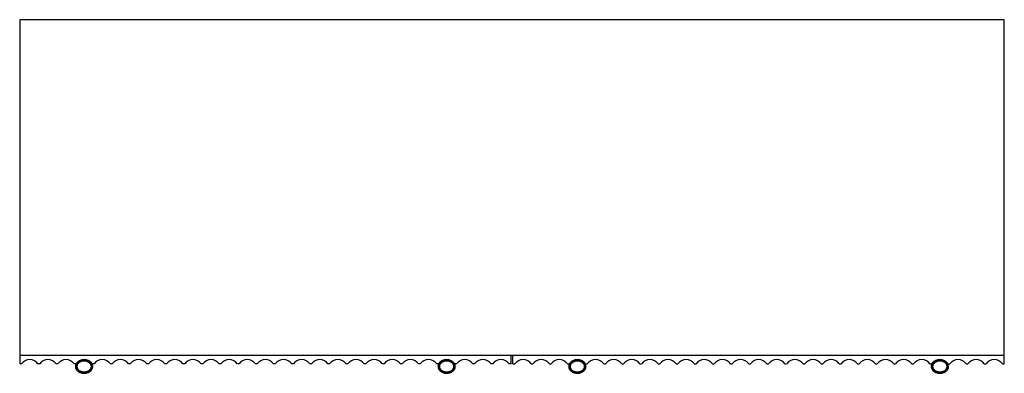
# Paper-space layout '_Top' of a CAD drawing. Header units: millimetres. Extents: x -789 to 789, y -37 to 530.
import ezdxf

# ---------------------------------------------------------------- set-up
doc = ezdxf.new("R2010")
doc.units = ezdxf.units.MM

psp = doc.layouts.new('_Top')

# ---------------------------------------------------------------- linework, layer by layer
at = {"color": 7, "linetype": 'Continuous', "lineweight": 25}
for p, q in [((-789, 530), (-789, -22)), ((789, 530), (-789, 530)), ((789, -22), (789, 530)), ((-789, -7.9), (789, -7.9)), ((-1.5, -22), (-1.5, -7.9)), ((1.5, -22), (1.5, -7.9)), ((-786, -22), (-789, -22)), ((-757, -22), (-759.7, -22)), ((-727.9, -22), (-730.6, -22)), ((-698.9, -22), (-701.6, -22)), ((-699, -25.3), (-699.5, -25.3)), ((-699, -26.7), (-699.5, -26.7)), ((-697.2, -25.4), (-698.5, -25.3)), ((-698.5, -26.7), (-697.2, -26.6)), ((-674.6, -20.3), (-674.2, -19.9)), ((-672.9, -25.3), (-674.2, -25.4)), ((-674.2, -26.6), (-672.9, -26.7)), ((-669.8, -22), (-672.6, -22)), ((-671.9, -25.3), (-672.4, -25.3)), ((-671.9, -26.7), (-672.4, -26.7)), ((-640.8, -22), (-643.5, -22)), ((-611.7, -22), (-614.5, -22)), ((-582.7, -22), (-585.4, -22)), ((-553.7, -22), (-556.4, -22)), ((-524.6, -22), (-527.3, -22)), ((-495.6, -22), (-498.3, -22)), ((-466.5, -22), (-469.2, -22)), ((-437.5, -22), (-440.2, -22)), ((-408.4, -22), (-411.1, -22)), ((-379.4, -22), (-382.1, -22)), ((-350.3, -22), (-353.1, -22)), ((-321.3, -22), (-324, -22)), ((-292.2, -22), (-295, -22)), ((-263.2, -22), (-265.9, -22)), ((-234.1, -22), (-236.9, -22)), ((-205.1, -22), (-207.8, -22)), ((-176.1, -22), (-178.8, -22)), ((-147, -22), (-149.7, -22)), ((-118, -22), (-120.7, -22)), ((-118.1, -25.3), (-118.6, -25.3)), ((-118.1, -26.7), (-118.6, -26.7)), ((-116.3, -25.4), (-117.6, -25.3)), ((-117.6, -26.7), (-116.3, -26.6)), ((-115.9, -20.3), (-116.3, -19.9)), ((-93.7, -20.3), (-93.3, -19.9)), ((-92, -25.3), (-93.3, -25.4)), ((-93.3, -26.6), (-92, -26.7)), ((-88.9, -22), (-91.6, -22)), ((-91, -25.3), (-91.5, -25.3)), ((-91, -26.7), (-91.5, -26.7)), ((-59.9, -22), (-62.6, -22)), ((-30.8, -22), (-33.5, -22)), ((-1.5, -22), (-4.5, -22)), ((1.5, -22), (4.5, -22)), ((30.8, -22), (33.5, -22)), ((59.9, -22), (62.6, -22)), ((88.9, -22), (91.6, -22)), ((91.5, -25.3), (91, -25.3)), ((91.5, -26.7), (91, -26.7)), ((93.3, -25.4), (92, -25.3)), ((92, -26.7), (93.3, -26.6)), ((93.7, -20.3), (93.3, -19.9)), ((115.9, -20.3), (116.3, -19.9)), ((117.6, -25.3), (116.3, -25.4)), ((116.3, -26.6), (117.6, -26.7)), ((118, -22), (120.7, -22)), ((118.6, -25.3), (118.1, -25.3)), ((118.6, -26.7), (118.1, -26.7)), ((147, -22), (149.7, -22)), ((176.1, -22), (178.8, -22)), ((205.1, -22), (207.8, -22)), ((234.1, -22), (236.9, -22)), ((263.2, -22), (265.9, -22)), ((292.2, -22), (295, -22)), ((321.3, -22), (324, -22)), ((350.3, -22), (353.1, -22)), ((379.4, -22), (382.1, -22)), ((408.4, -22), (411.1, -22)), ((437.5, -22), (440.2, -22)), ((466.5, -22), (469.2, -22)), ((495.6, -22), (498.3, -22)), ((524.6, -22), (527.3, -22)), ((553.7, -22), (556.4, -22)), ((582.7, -22), (585.4, -22)), ((611.7, -22), (614.5, -22)), ((640.8, -22), (643.5, -22)), ((669.8, -22), (672.6, -22)), ((672.4, -25.3), (671.9, -25.3)), ((672.4, -26.7), (671.9, -26.7)), ((674.2, -25.4), (672.9, -25.3)), ((672.9, -26.7), (674.2, -26.6)), ((674.6, -20.3), (674.2, -19.9)), ((698.5, -25.3), (697.2, -25.4)), ((697.2, -26.6), (698.5, -26.7)), ((698.9, -22), (701.6, -22)), ((699.5, -25.3), (699, -25.3)), ((699.5, -26.7), (699, -26.7)), ((727.9, -22), (730.6, -22)), ((757, -22), (759.7, -22)), ((786, -22), (789, -22)), ((-697.2, -32.1), (-696.9, -31.7)), ((-674.2, -32.1), (-674.6, -31.7)), ((-116.3, -32.1), (-115.9, -31.7)), ((-93.3, -32.1), (-93.7, -31.7)), ((93.3, -32.1), (93.7, -31.7)), ((116.3, -32.1), (115.9, -31.7)), ((674.2, -32.1), (674.6, -31.7)), ((697.2, -32.1), (696.9, -31.7))]:
    psp.add_line(p, q, dxfattribs=at)
at = {"color": 8, "linetype": 'Continuous', "lineweight": 25}
for p, q in [((-683.2, -15.2), (-683.2, -15.2)), ((683.2, -15.2), (683.2, -15.2)), ((-696.9, -20.3), (-697.2, -19.9)), ((696.9, -20.3), (697.2, -19.9))]:
    psp.add_line(p, q, dxfattribs=at)
at = {"color": 7, "linetype": 'Continuous', "lineweight": 25}
for centre, radius, start, end in [((-772.9, -30.9), 15.9, 33.9905, 146.0095), ((-743.8, -30.9), 15.9, 33.9905, 146.0095), ((-714.8, -30.9), 15.9, 33.9905, 146.0095), ((-685.7, -30.9), 15.9, 33.9905, 146.0095), ((-685.7, -30.9), 15.4, 43.5807, 136.4193), ((-685.7, -30.9), 15.9, 43.5807, 89.9749), ((-656.7, -30.9), 15.9, 33.9905, 146.0095), ((-627.6, -30.9), 15.9, 33.9905, 146.0095), ((-598.6, -30.9), 15.9, 33.9905, 146.0095), ((-569.5, -30.9), 15.9, 33.9905, 146.0095), ((-540.5, -30.9), 15.9, 33.9905, 146.0095), ((-511.4, -30.9), 15.9, 33.9905, 146.0095), ((-482.4, -30.9), 15.9, 33.9905, 146.0095), ((-453.4, -30.9), 15.9, 33.9905, 146.0095), ((-424.3, -30.9), 15.9, 33.9905, 146.0095), ((-395.3, -30.9), 15.9, 33.9905, 146.0095), ((-366.2, -30.9), 15.9, 33.9905, 146.0095), ((-337.2, -30.9), 15.9, 33.9905, 146.0095), ((-308.1, -30.9), 15.9, 33.9905, 146.0095), ((-279.1, -30.9), 15.9, 33.9905, 146.0095), ((-250, -30.9), 15.9, 33.9905, 146.0095), ((-221, -30.9), 15.9, 33.9905, 146.0095), ((-191.9, -30.9), 15.9, 33.9905, 146.0095), ((-162.9, -30.9), 15.9, 33.9905, 146.0095), ((-133.8, -30.9), 15.9, 33.9905, 146.0095), ((-104.8, -30.9), 15.9, 33.9905, 146.0095), ((-104.8, -30.9), 15.4, 43.5807, 136.4193), ((-75.8, -30.9), 15.9, 33.9905, 146.0095), ((-46.7, -30.9), 15.9, 33.9905, 146.0095), ((-17.7, -30.9), 15.9, 33.9905, 146.0095), ((17.7, -30.9), 15.9, 33.9905, 146.0095), ((46.7, -30.9), 15.9, 33.9905, 146.0095), ((75.8, -30.9), 15.9, 33.9905, 146.0095), ((104.8, -30.9), 15.9, 33.9905, 146.0095), ((104.8, -30.9), 15.4, 43.5807, 136.4193), ((133.8, -30.9), 15.9, 33.9905, 146.0095), ((162.9, -30.9), 15.9, 33.9905, 146.0095), ((191.9, -30.9), 15.9, 33.9905, 146.0095), ((221, -30.9), 15.9, 33.9905, 146.0095), ((250, -30.9), 15.9, 33.9905, 146.0095), ((279.1, -30.9), 15.9, 33.9905, 146.0095), ((308.1, -30.9), 15.9, 33.9905, 146.0095), ((337.2, -30.9), 15.9, 33.9905, 146.0095), ((366.2, -30.9), 15.9, 33.9905, 146.0095), ((395.3, -30.9), 15.9, 33.9905, 146.0095), ((424.3, -30.9), 15.9, 33.9905, 146.0095), ((453.4, -30.9), 15.9, 33.9905, 146.0095), ((482.4, -30.9), 15.9, 33.9905, 146.0095), ((511.4, -30.9), 15.9, 33.9905, 146.0095), ((540.5, -30.9), 15.9, 33.9905, 146.0095), ((569.5, -30.9), 15.9, 33.9905, 146.0095), ((598.6, -30.9), 15.9, 33.9905, 146.0095), ((627.6, -30.9), 15.9, 33.9905, 146.0095), ((656.7, -30.9), 15.9, 33.9905, 146.0095), ((685.7, -30.9), 15.9, 33.9905, 146.0095), ((685.7, -30.9), 15.9, 90.0251, 136.4193), ((685.7, -30.9), 15.4, 43.5807, 136.4193), ((714.8, -30.9), 15.9, 33.9905, 146.0095), ((743.8, -30.9), 15.9, 33.9905, 146.0095), ((772.9, -30.9), 15.9, 33.9905, 146.0095), ((-687.6, -26), 12, 176.5743, 183.4257), ((-691.1, -25.8), 8.5, 136.4193, 176.5743), ((-691.1, -26.2), 8.5, 183.4257, 223.5807), ((-687.6, -26), 11.5, 176.5743, 183.4257), ((-691.1, -25.8), 8, 136.4193, 176.5743), ((-691.1, -26.2), 8, 183.4257, 223.5807), ((-687.6, -26), 11, 176.5743, 183.4257), ((-691.1, -25.8), 7.5, 136.4193, 176.5743), ((-691.1, -26.2), 7.5, 183.4257, 223.5807), ((-685.7, -30.9), 14.9, 43.5807, 136.4193), ((-609, 61.1), 119.7, 223.0449, 223.6683), ((-609, -113.1), 119.7, 136.3319, 136.9554), ((-685.7, -21.1), 14.9, 223.5807, 316.4193), ((-762.4, 61), 119.6, 316.3325, 316.9561), ((-762.4, -113), 119.6, 43.0439, 43.6675), ((-680.4, -25.8), 7.5, 3.4257, 43.5807), ((-680.4, -26.2), 7.5, 316.4193, 356.5743), ((-680.4, -25.8), 8, 3.4257, 43.5807), ((-680.4, -26.2), 8, 316.4193, 356.5743), ((-680.4, -25.8), 8.5, 3.4257, 43.5807), ((-680.4, -26.2), 8.5, 316.4193, 356.5743), ((-683.9, -26), 11, 356.5743, 3.4257), ((-683.9, -26), 11.5, 356.5743, 3.4257), ((-683.9, -26), 12, 356.5743, 3.4257), ((-110.1, -25.8), 8.5, 136.4193, 176.5743), ((-106.6, -26), 12, 176.5743, 183.4257), ((-110.1, -26.2), 8.5, 183.4257, 223.5807), ((-110.1, -25.8), 8, 136.4193, 176.5743), ((-106.6, -26), 11.5, 176.5743, 183.4257), ((-110.1, -26.2), 8, 183.4257, 223.5807), ((-110.1, -25.8), 7.5, 136.4193, 176.5743), ((-106.6, -26), 11, 176.5743, 183.4257), ((-110.1, -26.2), 7.5, 183.4257, 223.5807), ((-104.8, -30.9), 14.9, 43.5807, 136.4193), ((-28.1, 61.1), 119.7, 223.0449, 223.6683), ((-28.1, -113.1), 119.7, 136.3319, 136.9554), ((-104.8, -21.1), 14.9, 223.5807, 316.4193), ((-181.5, 61), 119.6, 316.3325, 316.9561), ((-181.5, -113), 119.6, 43.0439, 43.6675), ((-99.5, -25.8), 7.5, 3.4257, 43.5807), ((-99.5, -26.2), 7.5, 316.4193, 356.5743), ((-99.5, -25.8), 8, 3.4257, 43.5807), ((-99.5, -26.2), 8, 316.4193, 356.5743), ((-99.5, -25.8), 8.5, 3.4257, 43.5807), ((-99.5, -26.2), 8.5, 316.4193, 356.5743), ((-103, -26), 11, 356.5743, 3.4257), ((-103, -26), 11.5, 356.5743, 3.4257), ((-103, -26), 12, 356.5743, 3.4257), ((99.5, -25.8), 8.5, 136.4193, 176.5743), ((103, -26), 12, 176.5743, 183.4257), ((99.5, -26.2), 8.5, 183.4257, 223.5807), ((99.5, -25.8), 8, 136.4193, 176.5743), ((103, -26), 11.5, 176.5743, 183.4257), ((99.5, -26.2), 8, 183.4257, 223.5807), ((99.5, -25.8), 7.5, 136.4193, 176.5743), ((103, -26), 11, 176.5743, 183.4257), ((99.5, -26.2), 7.5, 183.4257, 223.5807), ((104.8, -30.9), 14.9, 43.5807, 136.4193), ((181.5, 61.1), 119.7, 223.0449, 223.6683), ((181.5, -113.1), 119.7, 136.3319, 136.9554), ((104.8, -21.1), 14.9, 223.5807, 316.4193), ((28.1, 61), 119.6, 316.3325, 316.9561), ((28.1, -113), 119.6, 43.0439, 43.6675), ((110.1, -25.8), 7.5, 3.4257, 43.5807), ((110.1, -26.2), 7.5, 316.4193, 356.5743), ((110.1, -25.8), 8, 3.4257, 43.5807), ((110.1, -26.2), 8, 316.4193, 356.5743), ((110.1, -25.8), 8.5, 3.4257, 43.5807), ((110.1, -26.2), 8.5, 316.4193, 356.5743), ((106.6, -26), 11, 356.5743, 3.4257), ((106.6, -26), 11.5, 356.5743, 3.4257), ((106.6, -26), 12, 356.5743, 3.4257), ((680.4, -25.8), 8.5, 136.4193, 176.5743), ((683.9, -26), 12, 176.5743, 183.4257), ((680.4, -26.2), 8.5, 183.4257, 223.5807), ((680.4, -25.8), 8, 136.4193, 176.5743), ((683.9, -26), 11.5, 176.5743, 183.4257), ((680.4, -26.2), 8, 183.4257, 223.5807), ((680.4, -25.8), 7.5, 136.4193, 176.5743), ((683.9, -26), 11, 176.5743, 183.4257), ((680.4, -26.2), 7.5, 183.4257, 223.5807), ((685.7, -30.9), 14.9, 43.5807, 136.4193), ((762.4, 61.1), 119.7, 223.0449, 223.6683), ((762.4, -113.1), 119.7, 136.3319, 136.9554), ((685.7, -21.1), 14.9, 223.5807, 316.4193), ((609.1, 61), 119.6, 316.3325, 316.9561), ((609.1, -113), 119.6, 43.0439, 43.6675), ((691.1, -25.8), 7.5, 3.4257, 43.5807), ((691.1, -26.2), 7.5, 316.4193, 356.5743), ((691.1, -25.8), 8, 3.4257, 43.5807), ((691.1, -26.2), 8, 316.4193, 356.5743), ((691.1, -25.8), 8.5, 3.4257, 43.5807), ((691.1, -26.2), 8.5, 316.4193, 356.5743), ((687.6, -26), 11, 356.5743, 3.4257), ((687.6, -26), 11.5, 356.5743, 3.4257), ((687.6, -26), 12, 356.5743, 3.4257), ((-685.7, -21.1), 15.9, 223.5807, 316.4193), ((-685.7, -21.1), 15.4, 223.5807, 316.4193), ((-104.8, -21.1), 15.9, 223.5807, 316.4193), ((-104.8, -21.1), 15.4, 223.5807, 316.4193), ((104.8, -21.1), 15.9, 223.5807, 316.4193), ((104.8, -21.1), 15.4, 223.5807, 316.4193), ((685.7, -21.1), 15.9, 223.5807, 316.4193), ((685.7, -21.1), 15.4, 223.5807, 316.4193)]:
    psp.add_arc(centre, radius, start, end, dxfattribs=at)
for points in [[(-697.2, -25.4), (-697.3, -25.8), (-697.3, -26.2), (-697.2, -26.6)], [(-674.2, -26.6), (-674.2, -26.2), (-674.2, -25.8), (-674.2, -25.4)], [(-116.3, -25.4), (-116.3, -25.8), (-116.3, -26.2), (-116.3, -26.6)], [(-93.3, -26.6), (-93.3, -26.2), (-93.3, -25.8), (-93.3, -25.4)], [(93.3, -25.4), (93.3, -25.8), (93.3, -26.2), (93.3, -26.6)], [(116.3, -26.6), (116.3, -26.2), (116.3, -25.8), (116.3, -25.4)], [(674.2, -25.4), (674.2, -25.8), (674.2, -26.2), (674.2, -26.6)], [(697.2, -26.6), (697.3, -26.2), (697.3, -25.8), (697.2, -25.4)]]:
    psp.add_open_spline(points, degree=3, dxfattribs=at)
for points, knots in [([(-695.6, -21.6), (-695.8, -21.8), (-696.1, -22.1), (-696.5, -22.7), (-696.6, -23), (-696.9, -23.7), (-697, -24), (-697.2, -24.7), (-697.2, -25), (-697.2, -25.4)], [0, 0, 0, 0, 0.25, 0.25, 0.5, 0.5, 0.75, 0.75, 1, 1, 1, 1]), ([(-697.2, -26.6), (-697.2, -27), (-697.2, -27.3), (-697, -28), (-696.9, -28.3), (-696.6, -29), (-696.5, -29.3), (-696.1, -29.9), (-695.8, -30.2), (-695.6, -30.4)], [0, 0, 0, 0, 0.25, 0.25, 0.5, 0.5, 0.75, 0.75, 1, 1, 1, 1]), ([(-675.8, -21.6), (-676.2, -21.2), (-676.5, -20.9), (-677.2, -20.3), (-677.6, -20), (-678.7, -19.2), (-679.5, -18.8), (-680.8, -18.2), (-681.2, -18), (-682.1, -17.8), (-682.5, -17.6), (-683.9, -17.4), (-684.8, -17.3), (-686.2, -17.3), (-686.7, -17.3), (-687.6, -17.4), (-688, -17.5), (-688.9, -17.7), (-689.4, -17.8), (-690.2, -18), (-690.7, -18.2), (-692, -18.8), (-692.8, -19.2), (-693.9, -20), (-694.3, -20.3), (-694.9, -20.9), (-695.3, -21.2), (-695.6, -21.6)], [0, 0, 0, 0, 0.0625, 0.0625, 0.125, 0.125, 0.25, 0.25, 0.3125, 0.3125, 0.375, 0.375, 0.5, 0.5, 0.5625, 0.5625, 0.625, 0.625, 0.6875, 0.6875, 0.75, 0.75, 0.875, 0.875, 0.9375, 0.9375, 1, 1, 1, 1]), ([(-695.6, -30.4), (-695.3, -30.8), (-695, -31.1), (-694.3, -31.7), (-693.9, -32), (-692.7, -32.8), (-691.9, -33.2), (-690.7, -33.8), (-690.2, -34), (-689.4, -34.2), (-688.9, -34.4), (-687.6, -34.6), (-686.6, -34.7), (-685.3, -34.7), (-684.8, -34.7), (-683.9, -34.6), (-683.4, -34.5), (-682.5, -34.3), (-682.1, -34.2), (-681.2, -34), (-680.8, -33.8), (-679.5, -33.2), (-678.7, -32.8), (-677.6, -32), (-677.2, -31.7), (-676.5, -31.1), (-676.2, -30.8), (-675.8, -30.4)], [0, 0, 0, 0, 0.0625, 0.0625, 0.125, 0.125, 0.25, 0.25, 0.3125, 0.3125, 0.375, 0.375, 0.5, 0.5, 0.5625, 0.5625, 0.625, 0.625, 0.6875, 0.6875, 0.75, 0.75, 0.875, 0.875, 0.9375, 0.9375, 1, 1, 1, 1]), ([(-674.2, -25.4), (-674.2, -25), (-674.3, -24.7), (-674.4, -24), (-674.5, -23.7), (-674.8, -23), (-675, -22.7), (-675.4, -22.1), (-675.6, -21.8), (-675.8, -21.6)], [0, 0, 0, 0, 0.25, 0.25, 0.5, 0.5, 0.75, 0.75, 1, 1, 1, 1]), ([(-675.8, -30.4), (-675.6, -30.2), (-675.4, -29.9), (-675, -29.3), (-674.8, -29), (-674.5, -28.3), (-674.4, -28), (-674.3, -27.3), (-674.2, -27), (-674.2, -26.6)], [0, 0, 0, 0, 0.25, 0.25, 0.5, 0.5, 0.75, 0.75, 1, 1, 1, 1]), ([(-114.7, -21.6), (-114.9, -21.8), (-115.1, -22.1), (-115.5, -22.7), (-115.7, -23), (-116, -23.7), (-116.1, -24), (-116.3, -24.7), (-116.3, -25), (-116.3, -25.4)], [0, 0, 0, 0, 0.25, 0.25, 0.5, 0.5, 0.75, 0.75, 1, 1, 1, 1]), ([(-116.3, -26.6), (-116.3, -27), (-116.3, -27.3), (-116.1, -28), (-116, -28.3), (-115.7, -29), (-115.5, -29.3), (-115.1, -29.9), (-114.9, -30.2), (-114.7, -30.4)], [0, 0, 0, 0, 0.25, 0.25, 0.5, 0.5, 0.75, 0.75, 1, 1, 1, 1]), ([(-94.9, -21.6), (-95.2, -21.2), (-95.6, -20.9), (-96.3, -20.3), (-96.6, -20), (-97.8, -19.2), (-98.6, -18.8), (-99.8, -18.2), (-100.3, -18), (-101.2, -17.8), (-101.6, -17.6), (-103, -17.4), (-103.9, -17.3), (-105.3, -17.3), (-105.7, -17.3), (-106.6, -17.4), (-107.1, -17.5), (-108, -17.7), (-108.4, -17.8), (-109.3, -18), (-109.8, -18.2), (-111, -18.8), (-111.8, -19.2), (-113, -20), (-113.3, -20.3), (-114, -20.9), (-114.4, -21.2), (-114.7, -21.6)], [0, 0, 0, 0, 0.0625, 0.0625, 0.125, 0.125, 0.25, 0.25, 0.3125, 0.3125, 0.375, 0.375, 0.5, 0.5, 0.5625, 0.5625, 0.625, 0.625, 0.6875, 0.6875, 0.75, 0.75, 0.875, 0.875, 0.9375, 0.9375, 1, 1, 1, 1]), ([(-114.7, -30.4), (-114.4, -30.8), (-114, -31.1), (-113.3, -31.7), (-113, -32), (-111.8, -32.8), (-111, -33.2), (-109.8, -33.8), (-109.3, -34), (-108.4, -34.2), (-108, -34.4), (-106.6, -34.6), (-105.7, -34.7), (-104.3, -34.7), (-103.9, -34.7), (-103, -34.6), (-102.5, -34.5), (-101.6, -34.3), (-101.2, -34.2), (-100.3, -34), (-99.8, -33.8), (-98.6, -33.2), (-97.8, -32.8), (-96.6, -32), (-96.3, -31.7), (-95.6, -31.1), (-95.2, -30.8), (-94.9, -30.4)], [0, 0, 0, 0, 0.0625, 0.0625, 0.125, 0.125, 0.25, 0.25, 0.3125, 0.3125, 0.375, 0.375, 0.5, 0.5, 0.5625, 0.5625, 0.625, 0.625, 0.6875, 0.6875, 0.75, 0.75, 0.875, 0.875, 0.9375, 0.9375, 1, 1, 1, 1]), ([(-93.3, -25.4), (-93.3, -25), (-93.3, -24.7), (-93.5, -24), (-93.6, -23.7), (-93.9, -23), (-94.1, -22.7), (-94.5, -22.1), (-94.7, -21.8), (-94.9, -21.6)], [0, 0, 0, 0, 0.25, 0.25, 0.5, 0.5, 0.75, 0.75, 1, 1, 1, 1]), ([(-94.9, -30.4), (-94.7, -30.2), (-94.5, -29.9), (-94.1, -29.3), (-93.9, -29), (-93.6, -28.3), (-93.5, -28), (-93.3, -27.3), (-93.3, -27), (-93.3, -26.6)], [0, 0, 0, 0, 0.25, 0.25, 0.5, 0.5, 0.75, 0.75, 1, 1, 1, 1]), ([(94.9, -21.6), (94.7, -21.8), (94.5, -22.1), (94.1, -22.7), (93.9, -23), (93.6, -23.7), (93.5, -24), (93.3, -24.7), (93.3, -25), (93.3, -25.4)], [0, 0, 0, 0, 0.25, 0.25, 0.5, 0.5, 0.75, 0.75, 1, 1, 1, 1]), ([(93.3, -26.6), (93.3, -27), (93.3, -27.3), (93.5, -28), (93.6, -28.3), (93.9, -29), (94.1, -29.3), (94.5, -29.9), (94.7, -30.2), (94.9, -30.4)], [0, 0, 0, 0, 0.25, 0.25, 0.5, 0.5, 0.75, 0.75, 1, 1, 1, 1]), ([(114.7, -21.6), (114.4, -21.2), (114, -20.9), (113.3, -20.3), (113, -20), (111.8, -19.2), (111, -18.8), (109.8, -18.2), (109.3, -18), (108.4, -17.8), (108, -17.6), (106.6, -17.4), (105.7, -17.3), (104.3, -17.3), (103.9, -17.3), (103, -17.4), (102.5, -17.5), (101.6, -17.7), (101.2, -17.8), (100.3, -18), (99.8, -18.2), (98.6, -18.8), (97.8, -19.2), (96.6, -20), (96.3, -20.3), (95.6, -20.9), (95.2, -21.2), (94.9, -21.6)], [0, 0, 0, 0, 0.0625, 0.0625, 0.125, 0.125, 0.25, 0.25, 0.3125, 0.3125, 0.375, 0.375, 0.5, 0.5, 0.5625, 0.5625, 0.625, 0.625, 0.6875, 0.6875, 0.75, 0.75, 0.875, 0.875, 0.9375, 0.9375, 1, 1, 1, 1]), ([(94.9, -30.4), (95.2, -30.8), (95.6, -31.1), (96.3, -31.7), (96.6, -32), (97.8, -32.8), (98.6, -33.2), (99.8, -33.8), (100.3, -34), (101.2, -34.2), (101.6, -34.4), (103, -34.6), (103.9, -34.7), (105.3, -34.7), (105.7, -34.7), (106.6, -34.6), (107.1, -34.5), (108, -34.3), (108.4, -34.2), (109.3, -34), (109.8, -33.8), (111, -33.2), (111.8, -32.8), (113, -32), (113.3, -31.7), (114, -31.1), (114.4, -30.8), (114.7, -30.4)], [0, 0, 0, 0, 0.0625, 0.0625, 0.125, 0.125, 0.25, 0.25, 0.3125, 0.3125, 0.375, 0.375, 0.5, 0.5, 0.5625, 0.5625, 0.625, 0.625, 0.6875, 0.6875, 0.75, 0.75, 0.875, 0.875, 0.9375, 0.9375, 1, 1, 1, 1]), ([(116.3, -25.4), (116.3, -25), (116.3, -24.7), (116.1, -24), (116, -23.7), (115.7, -23), (115.5, -22.7), (115.1, -22.1), (114.9, -21.8), (114.7, -21.6)], [0, 0, 0, 0, 0.25, 0.25, 0.5, 0.5, 0.75, 0.75, 1, 1, 1, 1]), ([(114.7, -30.4), (114.9, -30.2), (115.1, -29.9), (115.5, -29.3), (115.7, -29), (116, -28.3), (116.1, -28), (116.3, -27.3), (116.3, -27), (116.3, -26.6)], [0, 0, 0, 0, 0.25, 0.25, 0.5, 0.5, 0.75, 0.75, 1, 1, 1, 1]), ([(675.8, -21.6), (675.6, -21.8), (675.4, -22.1), (675, -22.7), (674.8, -23), (674.5, -23.7), (674.4, -24), (674.3, -24.7), (674.2, -25), (674.2, -25.4)], [0, 0, 0, 0, 0.25, 0.25, 0.5, 0.5, 0.75, 0.75, 1, 1, 1, 1]), ([(674.2, -26.6), (674.2, -27), (674.3, -27.3), (674.4, -28), (674.5, -28.3), (674.8, -29), (675, -29.3), (675.4, -29.9), (675.6, -30.2), (675.8, -30.4)], [0, 0, 0, 0, 0.25, 0.25, 0.5, 0.5, 0.75, 0.75, 1, 1, 1, 1]), ([(695.6, -21.6), (695.3, -21.2), (695, -20.9), (694.3, -20.3), (693.9, -20), (692.7, -19.2), (691.9, -18.8), (690.7, -18.2), (690.2, -18), (689.4, -17.8), (688.9, -17.6), (687.6, -17.4), (686.6, -17.3), (685.3, -17.3), (684.8, -17.3), (683.9, -17.4), (683.4, -17.5), (682.5, -17.7), (682.1, -17.8), (681.2, -18), (680.8, -18.2), (679.5, -18.8), (678.7, -19.2), (677.6, -20), (677.2, -20.3), (676.5, -20.9), (676.2, -21.2), (675.8, -21.6)], [0, 0, 0, 0, 0.0625, 0.0625, 0.125, 0.125, 0.25, 0.25, 0.3125, 0.3125, 0.375, 0.375, 0.5, 0.5, 0.5625, 0.5625, 0.625, 0.625, 0.6875, 0.6875, 0.75, 0.75, 0.875, 0.875, 0.9375, 0.9375, 1, 1, 1, 1]), ([(675.8, -30.4), (676.2, -30.8), (676.5, -31.1), (677.2, -31.7), (677.6, -32), (678.7, -32.8), (679.5, -33.2), (680.8, -33.8), (681.2, -34), (682.1, -34.2), (682.5, -34.4), (683.9, -34.6), (684.8, -34.7), (686.2, -34.7), (686.7, -34.7), (687.6, -34.6), (688, -34.5), (688.9, -34.3), (689.4, -34.2), (690.2, -34), (690.7, -33.8), (692, -33.2), (692.8, -32.8), (693.9, -32), (694.3, -31.7), (694.9, -31.1), (695.3, -30.8), (695.6, -30.4)], [0, 0, 0, 0, 0.0625, 0.0625, 0.125, 0.125, 0.25, 0.25, 0.3125, 0.3125, 0.375, 0.375, 0.5, 0.5, 0.5625, 0.5625, 0.625, 0.625, 0.6875, 0.6875, 0.75, 0.75, 0.875, 0.875, 0.9375, 0.9375, 1, 1, 1, 1]), ([(697.2, -25.4), (697.2, -25), (697.2, -24.7), (697, -24), (696.9, -23.7), (696.6, -23), (696.4, -22.7), (696.1, -22.1), (695.8, -21.8), (695.6, -21.6)], [0, 0, 0, 0, 0.25, 0.25, 0.5, 0.5, 0.75, 0.75, 1, 1, 1, 1]), ([(695.6, -30.4), (695.8, -30.2), (696.1, -29.9), (696.4, -29.3), (696.6, -29), (696.9, -28.3), (697, -28), (697.2, -27.3), (697.2, -27), (697.2, -26.6)], [0, 0, 0, 0, 0.25, 0.25, 0.5, 0.5, 0.75, 0.75, 1, 1, 1, 1])]:
    psp.add_open_spline(points, degree=3, knots=knots, dxfattribs=at)

doc.saveas('drawing.dxf')
